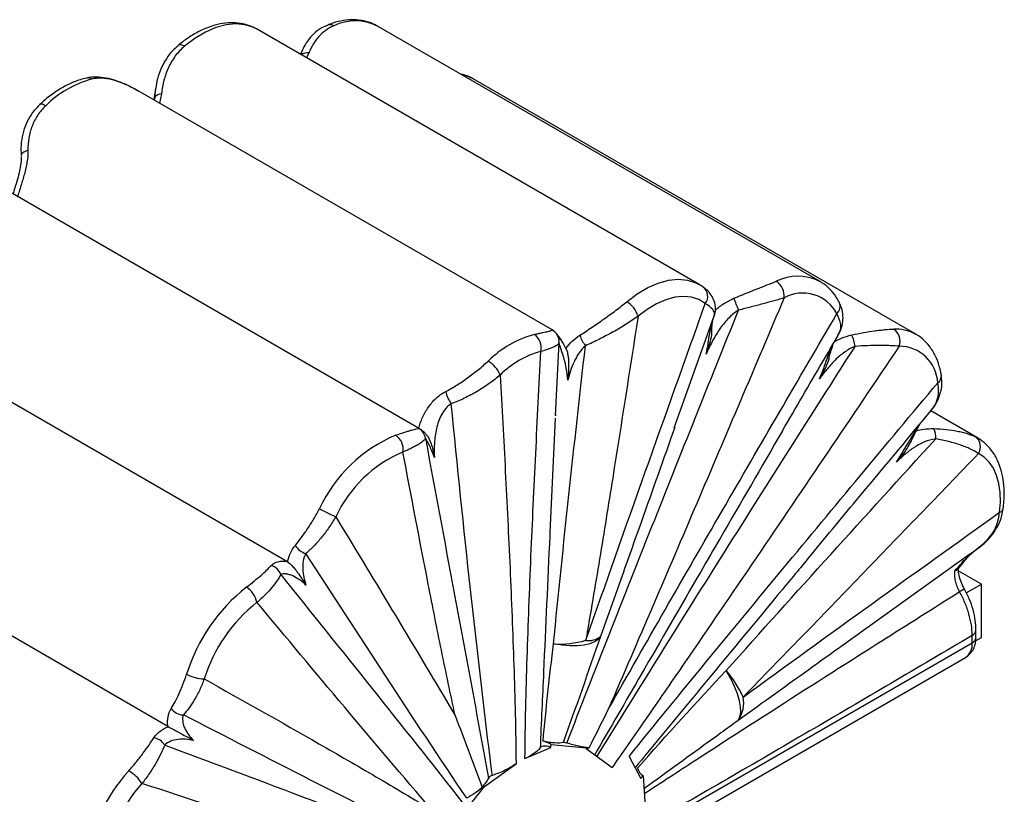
# Paper-space layout '_Isométrica' of a CAD drawing. Header units: millimetres. Extents: x -1323 to -510, y -1084 to 389.
# Tile 12 of 12: x -661 to -510, y 271 to 389. Entities that reach past the tile are written whole.
import ezdxf

# ---------------------------------------------------------------- set-up
doc = ezdxf.new("R2010")
doc.units = ezdxf.units.MM

psp = doc.layouts.new('_Isométrica')

# ---------------------------------------------------------------- linework, layer by layer
at = {"color": 7, "linetype": 'Continuous', "lineweight": 25}
for p, q in [((-538.39, 349.2), (-606.28, 388.39)), ((-556.96, 348.75), (-624.84, 387.94)), ((-618.02, 384.28), (-618.12, 384.05)), ((-523.71, 341.1), (-591.59, 380.29)), ((-643.26, 378.57), (-643.6, 378.76)), ((-579.4, 341.72), (-643.01, 378.44)), ((-640.34, 378.84), (-640.61, 377.06)), ((-640.47, 377.49), (-640.29, 378.83)), ((-640.47, 377.49), (-640.55, 377.02)), ((-599.72, 326.54), (-663.28, 363.24)), ((-620.2, 306.25), (-683.73, 342.93)), ((-560.75, 326.74), (-554.67, 343.76)), ((-554.82, 343.25), (-554.74, 343.55)), ((-523.87, 341.19), (-523.71, 341.1)), ((-578.98, 328.65), (-578.42, 339.84)), ((-514.24, 325.21), (-521.42, 329.35)), ((-579.01, 328.25), (-579.84, 310.67)), ((-578.98, 328.82), (-578.99, 328.56)), ((-514.55, 325.37), (-514.24, 325.21)), ((-638.46, 280.93), (-702.09, 317.67)), ((-515.29, 307.43), (-514.07, 308.31)), ((-515.43, 307.36), (-535.01, 293.3)), ((-513.64, 302.75), (-517.2, 304.8)), ((-515.95, 301.42), (-513.64, 302.75)), ((-513.64, 294.59), (-513.64, 302.75)), ((-515.05, 293.77), (-515.05, 294.89)), ((-514.52, 294.08), (-513.64, 294.59)), ((-514.47, 294.59), (-514.47, 295.71)), ((-653.65, 213.76), (-515.05, 293.77)), ((-654.06, 211.83), (-516.09, 291.48)), ((-579.69, 277.71), (-579.63, 278.16)), ((-579.63, 278.16), (-574.2, 277.64)), ((-583.66, 276), (-579.69, 277.71)), ((-574.26, 277.54), (-574.2, 277.64)), ((-574.26, 277.54), (-570.3, 274.63)), ((-589.89, 271.69), (-585.04, 275.2)), ((-567.68, 276.34), (-565.9, 272.96)), ((-565.52, 273.36), (-565.06, 265.71)), ((-594.5, 265.93), (-589.89, 271.69)), ((-590.01, 271.75), (-589.89, 271.69))]:
    psp.add_line(p, q, dxfattribs=at)
at = {"color": 8, "linetype": 'Continuous', "lineweight": 25}
for p, q in [((-618.1, 384.04), (-617.99, 384.27)), ((-616.82, 384.26), (-617.18, 383.51)), ((-643.03, 378.42), (-643.58, 378.75)), ((-639.43, 377.99), (-639.73, 376.55)), ((-640.55, 377.02), (-640.47, 377.49)), ((-579.48, 341.75), (-579.41, 341.69)), ((-568.96, 303.47), (-572.06, 294.74))]:
    psp.add_line(p, q, dxfattribs=at)
at = {"color": 8, "linetype": 'Continuous', "lineweight": 25, "flags": 128}
for points in [[(-624.84, 387.94), (-625.36, 388.2), (-626.63, 388.6), (-628.03, 388.73), (-629.53, 388.58), (-631.09, 388.15), (-632.7, 387.45), (-634.31, 386.49), (-635.91, 385.29)], [(-635.91, 385.29), (-636.18, 385.42), (-636.43, 385.49), (-636.65, 385.5), (-636.82, 385.45), (-636.89, 385.41)], [(-591.59, 380.29), (-592.52, 380.72), (-593.42, 380.97)], [(-657.19, 376.17), (-657.46, 376.3), (-657.7, 376.38), (-657.91, 376.4), (-658.07, 376.36), (-658.14, 376.31)], [(-568.03, 346.1), (-566.43, 347.3), (-564.82, 348.26), (-563.21, 348.96), (-561.65, 349.39), (-560.15, 349.54), (-558.75, 349.42), (-557.47, 349.01), (-556.96, 348.75)]]:
    psp.add_lwpolyline(points, dxfattribs=at)
at = {"color": 7, "linetype": 'Continuous', "lineweight": 25, "flags": 128}
for points in [[(-659.93, 369.31), (-660.15, 369.24), (-660.36, 369.16), (-660.54, 369.06), (-660.69, 368.96), (-660.81, 368.86), (-660.89, 368.75), (-660.94, 368.64), (-660.96, 368.53)], [(-538.52, 349.27), (-538.49, 349.25), (-538.39, 349.2)], [(-556, 345.83), (-557, 346.43), (-558.13, 346.79), (-559.36, 346.9), (-560.68, 346.77), (-562.06, 346.39), (-563.48, 345.77), (-564.9, 344.92), (-566.31, 343.86)], [(-510.86, 313.78), (-510.73, 315.35), (-510.76, 316.82), (-510.95, 318.19), (-511.3, 319.44), (-511.79, 320.53), (-512.43, 321.47), (-513.2, 322.23), (-514.1, 322.8)], [(-572.06, 294.74), (-572.43, 294.28), (-572.99, 293.9), (-573.72, 293.61), (-574.6, 293.41), (-575.62, 293.31), (-576.75, 293.31), (-577.98, 293.41), (-579.28, 293.6)], [(-550.97, 281.83), (-550.7, 282.38), (-550.57, 283.07), (-550.6, 283.91), (-550.77, 284.88), (-551.08, 285.94), (-551.53, 287.08), (-552.1, 288.28), (-552.79, 289.5)], [(-565.9, 272.96), (-565.82, 273.05), (-565.52, 273.36)]]:
    psp.add_lwpolyline(points, dxfattribs=at)
at = {"color": 8, "linetype": 'Continuous', "lineweight": 25}
for centre, radius, start, end in [((-613.59, 387.52), 1.08, 56.4437, 109.0321), ((-609.67, 381.71), 7.49, 63.0682, 116.3301), ((-617.02, 382.47), 1.81, 83.626, 122.8473), ((-650.72, 379.26), 1.18, 58.4344, 101.2909), ((-541.78, 342.38), 7.62, 64.7547, 115.9107), ((-536.85, 345.39), 1.54, 312.9943, 22.4845), ((-580.43, 340.02), 1.98, 43.9261, 61.4254), ((-526.77, 335.64), 6.26, 62.3981, 92.7506), ((-521.01, 334.69), 1.24, 302.9131, 4.4995), ((-511.04, 314.54), 0.778, 283.7041, 345.6146), ((-520.28, 307.77), 6.98, 298.0803, 305.1363), ((-515.45, 295.8), 0.985, 293.6787, 355.18), ((-515.47, 294.69), 1.01, 294.3747, 354.3052), ((-517.5, 293.5), 2.46, 305.0133, 6.2988)]:
    psp.add_arc(centre, radius, start, end, dxfattribs=at)
at = {"color": 7, "linetype": 'Continuous', "lineweight": 25}
for centre, radius, start, end in [((-645.99, 364.95), 15.85, 105.036, 134.9685), ((-639.43, 376.65), 1.34, 89.8589, 141.1885), ((-546.63, 346.96), 2.74, 354.2229, 56.2847), ((-557.37, 346.92), 1.75, 321.6777, 53.8767), ((-570.04, 342.78), 3.88, 16.2032, 58.8035), ((-575.6, 336.24), 26.14, 19.0941, 23.396), ((-541.04, 341.51), 5.91, 27.8, 118.9928), ((-528.4, 340.04), 2.28, 339.7223, 54.351), ((-578.11, 325.76), 15.85, 105.036, 134.9685), ((-583.63, 339.04), 2.48, 346.5026, 55.2086), ((-568.97, 343.28), 6.7, 200.4688, 216.0252), ((-538.76, 338.47), 5.8, 7.6612, 25.9042), ((-577.59, 324.95), 13.99, 105.036, 134.9685), ((-526.2, 333.38), 5.87, 2.6413, 90.574), ((-591.56, 333.19), 4.41, 21.9978, 59.2252), ((-590.75, 333.49), 5.21, 193.0706, 215.7771), ((-600.92, 324.89), 2, 8.0363, 62.0816), ((-523.8, 325.3), 3.16, 355.6447, 24.8403), ((-594.72, 304.82), 22.58, 112.8854, 155.018), ((-604.97, 323.45), 2.62, 350.7543, 55.7993), ((-515.67, 323.85), 1.89, 326.2672, 53.5991), ((-594.64, 304.68), 19.92, 112.8854, 155.018), ((-602.4, 336.48), 25.55, 239.9924, 246.2488), ((-616.37, 310.28), 2.98, 211.8984, 252.4108), ((-623.19, 303.55), 2.17, 18.1586, 73.6719), ((-609.31, 280.69), 27.54, 128.3756, 162.5441), ((-628.28, 299.24), 3.57, 11.8315, 58.4135), ((-609.7, 280.92), 24.3, 128.3756, 162.5441), ((-573.87, 297), 2.9, 260.8283, 308.7368), ((-578.39, 308.25), 14.68, 266.4988, 286.0294), ((-632.78, 293.87), 5.66, 240.3278, 268.988), ((-565.91, 278.31), 17.25, 24.4062, 40.4469), ((-554.77, 284.52), 4.66, 324.8142, 11.4322), ((-636.03, 285.11), 2.4, 217.0956, 268.9275), ((-641.04, 276.76), 2.47, 32.0619, 79.4352), ((-581.78, 274.49), 4.26, 59.619, 77.9334), ((-623.86, 255.68), 27.64, 138.1337, 170.9222), ((-647.44, 268.99), 5.94, 32.4411, 59.7284), ((-564.72, 274.87), 1.7, 191.4746, 242.1493), ((-624.26, 255.9), 24.39, 138.1337, 170.9222)]:
    psp.add_arc(centre, radius, start, end, dxfattribs=at)
for points, knots in [([(-624.87, 387.95), (-625.31, 388.16), (-626.19, 388.6), (-627.67, 388.9), (-629.23, 388.93), (-630.86, 388.67), (-632.54, 388.12), (-634.25, 387.29), (-635.71, 386.35), (-636.57, 385.66), (-636.89, 385.41)], [0, 0, 0, 0, 0.124184, 0.250162, 0.377673, 0.508544, 0.64323, 0.780863, 0.920017, 1, 1, 1, 1]), ([(-613.93, 388.5), (-614.17, 388.41), (-614.86, 388.16), (-615.83, 387.45), (-616.82, 386.43), (-617.56, 385.35), (-617.89, 384.57), (-618.02, 384.24)], [0, 0, 0, 0, 0.1220837, 0.3519118, 0.5846611, 0.8272844, 1, 1, 1, 1]), ([(-612.99, 388.42), (-613.44, 388.24), (-613.86, 388.01), (-614.62, 387.45), (-614.98, 387.13), (-615.93, 386.05), (-616.43, 385.21), (-616.82, 384.26)], [0, 0, 0, 0, 0.25, 0.25, 0.5, 0.5, 1, 1, 1, 1]), ([(-606.22, 388.33), (-606.58, 388.52), (-607.37, 388.96), (-608.75, 389.3), (-610.29, 389.4), (-611.9, 389.21), (-613.13, 388.86), (-613.81, 388.59), (-613.95, 388.54)], [0, 0, 0, 0, 0.158982, 0.352587, 0.547675, 0.747442, 0.949342, 1, 1, 1, 1]), ([(-636.87, 385.38), (-637.16, 385.14), (-637.85, 384.55), (-638.73, 383.38), (-639.51, 381.91), (-640.06, 380.39), (-640.24, 379.34), (-640.31, 378.87)], [0, 0, 0, 0, 0.149879, 0.360001, 0.580134, 0.811284, 1, 1, 1, 1]), ([(-635.91, 385.29), (-636.18, 385.07), (-636.43, 384.83), (-636.89, 384.33), (-637.11, 384.07), (-637.51, 383.53), (-637.7, 383.24), (-638.05, 382.65), (-638.21, 382.34), (-638.64, 381.4), (-638.87, 380.74), (-639.23, 379.4), (-639.35, 378.7), (-639.43, 377.99)], [0, 0, 0, 0, 0.125, 0.125, 0.25, 0.25, 0.375, 0.375, 0.5, 0.5, 0.75, 0.75, 1, 1, 1, 1]), ([(-591.54, 380.25), (-591.97, 380.49), (-592.59, 380.83), (-593.29, 380.97), (-593.5, 381.01)], [0, 0, 0, 0, 0.700216, 1, 1, 1, 1]), ([(-650.95, 380.41), (-651.27, 380.33), (-652.15, 380.11), (-653.62, 379.52), (-655.33, 378.56), (-656.85, 377.47), (-657.76, 376.65), (-658.14, 376.31)], [0, 0, 0, 0, 0.129132, 0.361984, 0.597055, 0.833726, 1, 1, 1, 1]), ([(-643.75, 378.84), (-643.91, 378.92), (-644.64, 379.33), (-645.92, 379.87), (-647.54, 380.37), (-649.04, 380.58), (-650.17, 380.59), (-650.77, 380.43), (-650.94, 380.38)], [0, 0, 0, 0, 0.064332, 0.304527, 0.524052, 0.729672, 0.925061, 1, 1, 1, 1]), ([(-643.58, 378.75), (-644.16, 379.07), (-644.73, 379.34), (-645.88, 379.81), (-646.44, 380), (-647.55, 380.27), (-648.1, 380.36), (-649.14, 380.4), (-649.63, 380.36), (-650.1, 380.26)], [0, 0, 0, 0, 0.25, 0.25, 0.5, 0.5, 0.75, 0.75, 1, 1, 1, 1]), ([(-658.12, 376.29), (-658.41, 376.01), (-659.09, 375.36), (-659.88, 374.1), (-660.53, 372.61), (-660.91, 370.97), (-661.05, 369.58), (-660.95, 368.76), (-660.92, 368.52)], [0, 0, 0, 0, 0.141476, 0.325152, 0.513556, 0.710016, 0.914325, 1, 1, 1, 1]), ([(-657.19, 376.17), (-657.42, 375.95), (-657.64, 375.72), (-658.05, 375.23), (-658.24, 374.98), (-658.76, 374.19), (-659.05, 373.63), (-659.39, 372.74), (-659.49, 372.44), (-659.66, 371.83), (-659.73, 371.52), (-659.89, 370.59), (-659.94, 369.95), (-659.93, 369.31)], [0, 0, 0, 0, 0.125, 0.125, 0.25, 0.25, 0.5, 0.5, 0.625, 0.625, 0.75, 0.75, 1, 1, 1, 1]), ([(-659.93, 369.31), (-659.91, 368.73), (-659.97, 368.13), (-660.12, 367.22), (-660.18, 366.91), (-660.32, 366.3), (-660.39, 365.99), (-660.63, 365.09), (-660.81, 364.49), (-661.18, 363.3), (-661.36, 362.72), (-661.54, 362.15)], [0, 0, 0, 0, 0.25, 0.25, 0.375, 0.375, 0.5, 0.5, 0.75, 0.75, 1, 1, 1, 1]), ([(-660.97, 368.36), (-660.96, 368.27), (-660.92, 367.87), (-661.03, 367), (-661.26, 365.81), (-661.64, 364.46), (-661.99, 363.38), (-662.18, 362.76), (-662.22, 362.62)], [0, 0, 0, 0, 0.0571, 0.236908, 0.433429, 0.657893, 0.923277, 1, 1, 1, 1]), ([(-551.61, 346.62), (-550.43, 347.11), (-549.27, 347.58), (-547.89, 348.13), (-547.61, 348.24), (-547.07, 348.45), (-546.81, 348.56), (-546.04, 348.86), (-545.56, 349.05), (-545.11, 349.23)], [0, 0, 0, 0, 0.5, 0.5, 0.625, 0.625, 0.75, 0.75, 1, 1, 1, 1]), ([(-535.43, 345.98), (-535.58, 346.26), (-535.99, 347.02), (-536.86, 348.06), (-537.79, 348.88), (-538.41, 349.18), (-538.57, 349.26)], [0, 0, 0, 0, 0.199596, 0.545406, 0.882149, 1, 1, 1, 1]), ([(-556.2, 348.24), (-556.44, 348.43), (-556.71, 348.64), (-557.02, 348.78), (-557.05, 348.79)], [0, 0, 0, 0, 0.907131, 1, 1, 1, 1]), ([(-554.69, 343.74), (-554.61, 343.95), (-554.42, 344.45), (-554.41, 345.39), (-554.66, 346.43), (-555.24, 347.35), (-555.77, 347.94), (-556.16, 348.19), (-556.23, 348.24)], [0, 0, 0, 0, 0.13395, 0.332292, 0.544412, 0.749472, 0.956393, 1, 1, 1, 1]), ([(-575.25, 340.94), (-574.62, 341.34), (-574, 341.75), (-572.75, 342.59), (-572.13, 343.02), (-571.21, 343.68), (-570.9, 343.9), (-570.29, 344.34), (-570, 344.56), (-569.12, 345.22), (-568.56, 345.66), (-568.03, 346.1)], [0, 0, 0, 0, 0.25, 0.25, 0.5, 0.5, 0.625, 0.625, 0.75, 0.75, 1, 1, 1, 1]), ([(-543.9, 346.68), (-548.36, 336.16), (-552.83, 325.65), (-561.8, 304.63), (-566.3, 294.12), (-570.84, 283.62)], [0, 0, 0, 0, 0.5, 0.5, 1, 1, 1, 1]), ([(-543.9, 346.68), (-544.37, 346.54), (-544.87, 346.39), (-545.68, 346.16), (-545.96, 346.09), (-546.54, 345.93), (-546.83, 345.85), (-547.73, 345.61), (-548.35, 345.45), (-549.6, 345.12), (-550.25, 344.96), (-550.9, 344.79)], [0, 0, 0, 0, 0.25, 0.25, 0.375, 0.375, 0.5, 0.5, 0.75, 0.75, 1, 1, 1, 1]), ([(-535.66, 340.94), (-535.53, 341.16), (-535.19, 341.71), (-534.9, 342.72), (-534.83, 343.95), (-535, 345.05), (-535.33, 345.71), (-535.46, 345.97)], [0, 0, 0, 0, 0.147079, 0.380622, 0.604085, 0.84293, 1, 1, 1, 1]), ([(-577.25, 278.37), (-572.94, 289.47), (-568.57, 300.55), (-559.78, 322.68), (-555.35, 333.74), (-550.9, 344.79)], [0, 0, 0, 0, 0.5, 0.5, 1, 1, 1, 1]), ([(-574.33, 294.14), (-571.3, 302.76), (-568.26, 311.37), (-562.14, 328.6), (-559.07, 337.22), (-556, 345.83)], [0, 0, 0, 0, 0.5, 0.5, 1, 1, 1, 1]), ([(-550.9, 344.79), (-551.51, 344.42), (-552.05, 343.96), (-552.78, 343.2), (-553.01, 342.93), (-553.45, 342.37), (-553.66, 342.09), (-554.25, 341.21), (-554.61, 340.6), (-555.28, 339.35), (-555.58, 338.71), (-555.87, 338.07)], [0, 0, 0, 0, 0.25, 0.25, 0.375, 0.375, 0.5, 0.5, 0.75, 0.75, 1, 1, 1, 1]), ([(-566.31, 343.86), (-566.88, 343.45), (-567.49, 343.04), (-568.45, 342.44), (-568.78, 342.24), (-569.45, 341.84), (-569.8, 341.64), (-570.84, 341.07), (-571.54, 340.7), (-572.96, 339.99), (-573.67, 339.66), (-574.39, 339.34)], [0, 0, 0, 0, 0.25, 0.25, 0.375, 0.375, 0.5, 0.5, 0.75, 0.75, 1, 1, 1, 1]), ([(-566.31, 343.86), (-567.59, 335.6), (-568.88, 327.33), (-570.87, 314.9), (-571.54, 310.76), (-572.91, 302.46), (-573.61, 298.3), (-574.33, 294.14)], [0, 0, 0, 0, 0.5, 0.5, 0.75, 0.75, 1, 1, 1, 1]), ([(-570.84, 283.62), (-567.97, 288.7), (-565.07, 293.77), (-559.26, 303.89), (-556.34, 308.95), (-547.57, 324.1), (-541.69, 334.19), (-535.8, 344.27)], [0, 0, 0, 0, 0.25, 0.25, 0.5, 0.5, 1, 1, 1, 1]), ([(-555.02, 341.53), (-555.01, 341.77), (-554.97, 342.3), (-554.92, 342.89), (-554.84, 343.29), (-554.83, 343.31), (-554.83, 343.32)], [0, 0, 0, 0, 0.261195, 0.576145, 0.829278, 1, 1, 1, 1]), ([(-582.22, 341.07), (-581.98, 341.13), (-581.77, 341.17), (-581.36, 341.26), (-581.17, 341.31), (-580.65, 341.42), (-580.36, 341.49), (-580.02, 341.56), (-579.92, 341.59), (-579.75, 341.63), (-579.68, 341.65), (-579.52, 341.7), (-579.47, 341.72), (-579.48, 341.75)], [0, 0, 0, 0, 0.125, 0.125, 0.25, 0.25, 0.5, 0.5, 0.625, 0.625, 0.75, 0.75, 1, 1, 1, 1]), ([(-577.32, 338.79), (-577.54, 339.22), (-577.93, 339.99), (-578.5, 340.81), (-578.86, 341.25), (-579.02, 341.42), (-579.14, 341.53), (-579.24, 341.61), (-579.34, 341.67), (-579.39, 341.71)], [0, 0, 0, 0, 0.307995, 0.553804, 0.80864, 0.920732, 0.948121, 0.970639, 1, 1, 1, 1]), ([(-555.04, 341.54), (-555.04, 341.46), (-555.05, 340.5), (-555.46, 339.38), (-555.78, 338.33), (-555.86, 338.1), (-555.87, 338.07), (-555.87, 338.07)], [0, 0, 0, 0, 0.061344, 0.790666, 0.97901, 0.996392, 1, 1, 1, 1]), ([(-533.54, 341), (-532.31, 341.27), (-531.14, 341.48), (-529.76, 341.67), (-529.49, 341.7), (-528.96, 341.76), (-528.7, 341.79), (-527.95, 341.85), (-527.49, 341.88), (-527.07, 341.89)], [0, 0, 0, 0, 0.5, 0.5, 0.625, 0.625, 0.75, 0.75, 1, 1, 1, 1]), ([(-578.46, 339.84), (-578.44, 339.97), (-578.4, 340.35), (-578.62, 340.89), (-578.87, 341.27), (-579, 341.38), (-579.01, 341.39)], [0, 0, 0, 0, 0.22542, 0.63551, 0.980569, 1, 1, 1, 1]), ([(-577.39, 338.91), (-577.09, 339.31), (-576.76, 339.69), (-576.05, 340.37), (-575.66, 340.67), (-575.25, 340.94)], [0, 0, 0, 0, 0.5, 0.5, 1, 1, 1, 1]), ([(-544.17, 326.27), (-542.12, 329.79), (-539.28, 334.68), (-536.42, 339.56), (-535.62, 340.93)], [0, 0, 0, 0, 0.720161, 1, 1, 1, 1]), ([(-537.02, 337.41), (-536.96, 337.66), (-536.78, 338.3), (-536.53, 339.14), (-536.32, 339.74), (-536.24, 339.91), (-536.23, 339.92)], [0, 0, 0, 0, 0.254838, 0.655087, 0.988188, 1, 1, 1, 1]), ([(-519.78, 334.79), (-519.84, 335.12), (-520.02, 336.06), (-520.5, 337.48), (-521.32, 338.96), (-522.37, 340.16), (-523.26, 340.9), (-523.82, 341.14), (-523.92, 341.19)], [0, 0, 0, 0, 0.117675, 0.335296, 0.55001, 0.758207, 0.959474, 1, 1, 1, 1]), ([(-583.66, 276), (-583.64, 278.56), (-583.6, 281.13), (-583.48, 286.29), (-583.41, 288.88), (-583.16, 296.65), (-582.96, 301.86), (-582.52, 312.29), (-582.27, 317.51), (-581.76, 327.98), (-581.5, 333.21), (-581.22, 338.46)], [0, 0, 0, 0, 0.125, 0.125, 0.25, 0.25, 0.5, 0.5, 0.75, 0.75, 1, 1, 1, 1]), ([(-579.28, 293.6), (-578.53, 301.23), (-577.74, 308.86), (-576.1, 324.11), (-575.25, 331.73), (-574.39, 339.34)], [0, 0, 0, 0, 0.5, 0.5, 1, 1, 1, 1]), ([(-577.39, 338.91), (-577.34, 338.83), (-577.3, 338.74), (-577.22, 338.54), (-577.19, 338.44), (-577.11, 338.12), (-577.07, 337.9), (-577.01, 337.47), (-576.99, 337.26), (-576.97, 336.84), (-576.97, 336.63), (-576.96, 336.01), (-576.98, 335.61), (-577.02, 334.82), (-577.04, 334.43), (-577.07, 334.04)], [0, 0, 0, 0, 0.0625, 0.0625, 0.125, 0.125, 0.25, 0.25, 0.375, 0.375, 0.5, 0.5, 0.75, 0.75, 1, 1, 1, 1]), ([(-574.39, 339.34), (-574.77, 339.01), (-575.09, 338.63), (-575.52, 338), (-575.66, 337.78), (-575.9, 337.34), (-576.02, 337.11), (-576.34, 336.43), (-576.52, 335.96), (-576.83, 335), (-576.96, 334.52), (-577.07, 334.04)], [0, 0, 0, 0, 0.25, 0.25, 0.375, 0.375, 0.5, 0.5, 0.75, 0.75, 1, 1, 1, 1]), ([(-572.64, 276.28), (-569.38, 281.56), (-566.11, 286.82), (-559.55, 297.34), (-556.25, 302.59), (-546.33, 318.33), (-539.68, 328.79), (-533.01, 339.24)], [0, 0, 0, 0, 0.25, 0.25, 0.5, 0.5, 1, 1, 1, 1]), ([(-526.26, 339.25), (-533.54, 328.43), (-540.84, 317.62), (-551.83, 301.44), (-555.5, 296.06), (-561.03, 288), (-562.87, 285.32), (-566.58, 279.97), (-568.43, 277.3), (-570.3, 274.63)], [0, 0, 0, 0, 0.5, 0.5, 0.75, 0.75, 0.875, 0.875, 1, 1, 1, 1]), ([(-533.01, 339.24), (-533.6, 339.01), (-534.14, 338.7), (-535.15, 337.99), (-535.62, 337.58), (-536.51, 336.71), (-536.92, 336.25), (-537.72, 335.28), (-538.1, 334.77), (-538.47, 334.25)], [0, 0, 0, 0, 0.25, 0.25, 0.5, 0.5, 0.75, 0.75, 1, 1, 1, 1]), ([(-526.26, 339.25), (-526.68, 339.29), (-527.14, 339.32), (-527.9, 339.36), (-528.17, 339.36), (-528.72, 339.38), (-529, 339.38), (-529.86, 339.38), (-530.47, 339.37), (-531.71, 339.32), (-532.35, 339.29), (-533.01, 339.24)], [0, 0, 0, 0, 0.25, 0.25, 0.375, 0.375, 0.5, 0.5, 0.75, 0.75, 1, 1, 1, 1]), ([(-595.83, 332.31), (-595.25, 332.61), (-594.68, 332.94), (-593.53, 333.66), (-592.97, 334.05), (-591.86, 334.85), (-591.31, 335.27), (-590.27, 336.12), (-589.78, 336.54), (-589.31, 336.98)], [0, 0, 0, 0, 0.25, 0.25, 0.5, 0.5, 0.75, 0.75, 1, 1, 1, 1]), ([(-537.04, 337.41), (-537.05, 337.37), (-537.22, 336.47), (-537.84, 335.44), (-538.36, 334.46), (-538.46, 334.27), (-538.47, 334.25), (-538.47, 334.25)], [0, 0, 0, 0, 0.039597, 0.8124, 0.985032, 0.996332, 1, 1, 1, 1]), ([(-587.48, 334.84), (-587.99, 334.39), (-588.55, 333.96), (-589.73, 333.12), (-590.36, 332.71), (-591.64, 331.95), (-592.3, 331.6), (-593.64, 330.96), (-594.31, 330.68), (-594.98, 330.44)], [0, 0, 0, 0, 0.25, 0.25, 0.5, 0.5, 0.75, 0.75, 1, 1, 1, 1]), ([(-587.48, 334.84), (-587.2, 329.92), (-586.93, 324.99), (-586.43, 315.12), (-586.18, 310.17), (-585.74, 300.25), (-585.54, 295.28), (-585.29, 287.79), (-585.22, 285.29), (-585.1, 280.26), (-585.06, 277.74), (-585.04, 275.2)], [0, 0, 0, 0, 0.25, 0.25, 0.5, 0.5, 0.75, 0.75, 0.875, 0.875, 1, 1, 1, 1]), ([(-521.42, 329.37), (-521.27, 329.53), (-520.81, 330.04), (-520.26, 331.05), (-519.8, 332.39), (-519.63, 333.65), (-519.77, 334.47), (-519.82, 334.79)], [0, 0, 0, 0, 0.1097985, 0.3558798, 0.5892518, 0.840779, 1, 1, 1, 1]), ([(-567.68, 276.34), (-563.77, 281.17), (-559.85, 285.98), (-551.98, 295.56), (-548.03, 300.34), (-536.19, 314.65), (-528.27, 324.16), (-520.34, 333.66)], [0, 0, 0, 0, 0.25, 0.25, 0.5, 0.5, 1, 1, 1, 1]), ([(-600, 326.63), (-599.83, 327.2), (-599.63, 327.77), (-599.12, 328.88), (-598.83, 329.41), (-598.31, 330.15), (-598.13, 330.39), (-597.73, 330.86), (-597.52, 331.08), (-596.85, 331.69), (-596.37, 332.04), (-595.83, 332.31)], [0, 0, 0, 0, 0.25, 0.25, 0.5, 0.5, 0.625, 0.625, 0.75, 0.75, 1, 1, 1, 1]), ([(-594.98, 330.44), (-595.3, 330.24), (-595.58, 329.99), (-596.07, 329.41), (-596.29, 329.09), (-596.65, 328.42), (-596.8, 328.07), (-597.06, 327.35), (-597.16, 326.98), (-597.42, 325.87), (-597.51, 325.13), (-597.6, 323.65), (-597.59, 322.92), (-597.56, 322.21)], [0, 0, 0, 0, 0.125, 0.125, 0.25, 0.25, 0.375, 0.375, 0.5, 0.5, 0.75, 0.75, 1, 1, 1, 1]), ([(-588.67, 273.42), (-589.28, 278.17), (-589.85, 282.92), (-590.96, 292.42), (-591.5, 297.18), (-593.06, 311.44), (-594.04, 320.95), (-594.98, 330.44)], [0, 0, 0, 0, 0.25, 0.25, 0.5, 0.5, 1, 1, 1, 1]), ([(-540.18, 306.77), (-537.72, 309.74), (-531.46, 317.27), (-525.19, 324.78), (-521.38, 329.34)], [0, 0, 0, 0, 0.393076, 1, 1, 1, 1]), ([(-603.5, 325.62), (-603.23, 325.7), (-602.98, 325.78), (-602.52, 325.94), (-602.3, 326.01), (-601.9, 326.14), (-601.71, 326.2), (-601.36, 326.31), (-601.2, 326.36), (-600.77, 326.48), (-600.54, 326.54), (-600.18, 326.63), (-600.06, 326.65), (-599.98, 326.66)], [0, 0, 0, 0, 0.125, 0.125, 0.25, 0.25, 0.375, 0.375, 0.5, 0.5, 0.75, 0.75, 1, 1, 1, 1]), ([(-598.95, 325.85), (-599.12, 326.06), (-599.32, 326.29), (-599.61, 326.47), (-599.65, 326.49)], [0, 0, 0, 0, 0.868083, 1, 1, 1, 1]), ([(-560.69, 326.79), (-562.4, 321.98), (-565.16, 314.22), (-567.91, 306.44), (-568.96, 303.47)], [0, 0, 0, 0, 0.618615, 1, 1, 1, 1]), ([(-524.54, 324.45), (-524.31, 324.92), (-523.88, 325.81), (-523.37, 326.81), (-523.09, 327.26), (-523.01, 327.38)], [0, 0, 0, 0, 0.459494, 0.859672, 1, 1, 1, 1]), ([(-520.93, 326.62), (-520.29, 326.6), (-519.66, 326.55), (-518.46, 326.43), (-517.88, 326.34), (-517.06, 326.19), (-516.79, 326.13), (-516.28, 326), (-516.03, 325.93), (-515.33, 325.71), (-514.91, 325.55), (-514.55, 325.37)], [0, 0, 0, 0, 0.25, 0.25, 0.5, 0.5, 0.625, 0.625, 0.75, 0.75, 1, 1, 1, 1]), ([(-598.94, 325.17), (-598.96, 325.05), (-599.05, 324.93), (-599.35, 324.64), (-599.56, 324.48), (-599.99, 324.21), (-600.15, 324.11), (-600.5, 323.91), (-600.7, 323.81), (-601.12, 323.6), (-601.34, 323.49), (-601.84, 323.26), (-602.1, 323.15), (-602.38, 323.03)], [0, 0, 0, 0, 0.25, 0.25, 0.5, 0.5, 0.625, 0.625, 0.75, 0.75, 0.875, 0.875, 1, 1, 1, 1]), ([(-598.94, 325.86), (-598.83, 325.74), (-598.46, 325.31), (-597.99, 324.21), (-597.73, 323.15), (-597.59, 322.39), (-597.56, 322.23), (-597.56, 322.22), (-597.56, 322.21)], [0, 0, 0, 0, 0.109131, 0.365991, 0.865486, 0.987967, 0.997324, 1, 1, 1, 1]), ([(-598.94, 325.17), (-597.34, 316.53), (-595.73, 307.88), (-593.31, 294.85), (-592.5, 290.5), (-590.87, 281.77), (-590.06, 277.39), (-589.26, 273)], [0, 0, 0, 0, 0.5, 0.5, 0.75, 0.75, 1, 1, 1, 1]), ([(-597.56, 322.21), (-597.68, 322.56), (-597.81, 322.89), (-598.07, 323.51), (-598.2, 323.8), (-598.4, 324.19), (-598.46, 324.31), (-598.59, 324.54), (-598.65, 324.65), (-598.81, 324.93), (-598.9, 325.08), (-598.94, 325.17)], [0, 0, 0, 0, 0.25, 0.25, 0.5, 0.5, 0.625, 0.625, 0.75, 0.75, 1, 1, 1, 1]), ([(-544.17, 326.26), (-547.35, 320.8), (-551.53, 313.6), (-555.7, 306.4), (-556.7, 304.67)], [0, 0, 0, 0, 0.758729, 1, 1, 1, 1]), ([(-552.79, 289.5), (-547.46, 295.46), (-542.12, 301.4), (-531.4, 313.24), (-526.03, 319.15), (-520.65, 325.06)], [0, 0, 0, 0, 0.5, 0.5, 1, 1, 1, 1]), ([(-520.65, 325.06), (-521.27, 324.97), (-521.84, 324.8), (-522.65, 324.46), (-522.92, 324.33), (-523.43, 324.06), (-523.68, 323.91), (-524.42, 323.43), (-524.89, 323.07), (-525.8, 322.31), (-526.24, 321.89), (-526.68, 321.46)], [0, 0, 0, 0, 0.25, 0.25, 0.375, 0.375, 0.5, 0.5, 0.75, 0.75, 1, 1, 1, 1]), ([(-514.1, 322.8), (-514.45, 323.04), (-514.86, 323.27), (-515.56, 323.6), (-515.8, 323.71), (-516.33, 323.92), (-516.6, 324.02), (-517.45, 324.31), (-518.04, 324.48), (-519.31, 324.79), (-519.97, 324.93), (-520.65, 325.06)], [0, 0, 0, 0, 0.25, 0.25, 0.375, 0.375, 0.5, 0.5, 0.75, 0.75, 1, 1, 1, 1]), ([(-510.29, 314.35), (-510.25, 314.71), (-510.13, 315.78), (-510.12, 317.47), (-510.35, 319.38), (-510.85, 321.12), (-511.6, 322.67), (-512.59, 323.95), (-513.54, 324.8), (-514.17, 325.15), (-514.35, 325.25)], [0, 0, 0, 0, 0.077849, 0.224956, 0.372847, 0.520436, 0.665985, 0.80754, 0.944298, 1, 1, 1, 1]), ([(-524.59, 324.47), (-524.78, 324.1), (-525.26, 323.18), (-526.07, 322.21), (-526.57, 321.58), (-526.67, 321.46), (-526.68, 321.46)], [0, 0, 0, 0, 0.357899, 0.875315, 0.996381, 1, 1, 1, 1]), ([(-594.37, 282.58), (-595.09, 285.9), (-595.79, 289.25), (-597.16, 295.96), (-597.83, 299.33), (-599.82, 309.46), (-601.11, 316.24), (-602.38, 323.03)], [0, 0, 0, 0, 0.25, 0.25, 0.5, 0.5, 1, 1, 1, 1]), ([(-514.1, 322.8), (-520.1, 316.55), (-526.11, 310.3), (-538.15, 297.84), (-544.17, 291.63), (-550.21, 285.44)], [0, 0, 0, 0, 0.5, 0.5, 1, 1, 1, 1]), ([(-618.89, 308.71), (-618.58, 309.09), (-618.27, 309.49), (-617.64, 310.34), (-617.33, 310.79), (-616.85, 311.5), (-616.69, 311.75), (-616.38, 312.25), (-616.22, 312.5), (-615.77, 313.27), (-615.47, 313.8), (-615.18, 314.35)], [0, 0, 0, 0, 0.25, 0.25, 0.5, 0.5, 0.625, 0.625, 0.75, 0.75, 1, 1, 1, 1]), ([(-514.37, 308.12), (-514.35, 308.14), (-513.81, 308.46), (-512.91, 309.24), (-511.8, 310.48), (-511.01, 311.83), (-510.48, 313.12), (-510.37, 313.99), (-510.32, 314.35)], [0, 0, 0, 0, 0.010079, 0.247898, 0.459292, 0.663117, 0.85819, 1, 1, 1, 1]), ([(-612.69, 313.09), (-613.02, 312.52), (-613.37, 311.98), (-613.91, 311.19), (-614.1, 310.93), (-614.48, 310.43), (-614.68, 310.18), (-615.26, 309.47), (-615.66, 309.02), (-616.46, 308.19), (-616.86, 307.8), (-617.27, 307.44)], [0, 0, 0, 0, 0.25, 0.25, 0.375, 0.375, 0.5, 0.5, 0.75, 0.75, 1, 1, 1, 1]), ([(-612.69, 313.09), (-609.62, 308.03), (-606.55, 302.96), (-600.44, 292.79), (-597.39, 287.69), (-594.37, 282.58)], [0, 0, 0, 0, 0.5, 0.5, 1, 1, 1, 1]), ([(-550.21, 285.44), (-543.65, 290.21), (-537.1, 294.94), (-523.98, 304.38), (-517.42, 309.09), (-510.86, 313.78)], [0, 0, 0, 0, 0.5, 0.5, 1, 1, 1, 1]), ([(-620.09, 306.18), (-619.98, 306.64), (-619.83, 307.09), (-619.44, 307.94), (-619.2, 308.34), (-618.89, 308.71)], [0, 0, 0, 0, 0.5, 0.5, 1, 1, 1, 1]), ([(-617.27, 307.44), (-617.48, 307.09), (-617.61, 306.7), (-617.76, 305.88), (-617.78, 305.46), (-617.74, 304.62), (-617.68, 304.21), (-617.51, 303.4), (-617.39, 303), (-617.26, 302.62)], [0, 0, 0, 0, 0.25, 0.25, 0.5, 0.5, 0.75, 0.75, 1, 1, 1, 1]), ([(-592.59, 269.91), (-596.79, 276.13), (-600.92, 282.38), (-609.13, 294.9), (-613.21, 301.17), (-617.27, 307.44)], [0, 0, 0, 0, 0.5, 0.5, 1, 1, 1, 1]), ([(-539.68, 307.37), (-541.18, 305.56), (-546.92, 298.63), (-552.64, 291.71), (-556.87, 286.58)], [0, 0, 0, 0, 0.260108, 1, 1, 1, 1]), ([(-517.7, 304.82), (-517.18, 305.41), (-516.66, 306.01), (-515.82, 306.88), (-515.53, 307.16), (-514.94, 307.69), (-514.64, 307.94), (-514.32, 308.16)], [0, 0, 0, 0, 0.5, 0.5, 0.75, 0.75, 1, 1, 1, 1]), ([(-517.25, 305.01), (-517.21, 305.06), (-516.88, 305.5), (-516.27, 306.28), (-515.45, 307.21), (-514.8, 307.83), (-514.46, 308.04), (-514.35, 308.11)], [0, 0, 0, 0, 0.042235, 0.371856, 0.647585, 0.886452, 1, 1, 1, 1]), ([(-626.41, 302.28), (-625.96, 302.62), (-625.54, 302.95), (-624.78, 303.58), (-624.42, 303.88), (-623.47, 304.72), (-622.97, 305.21), (-622.58, 305.63)], [0, 0, 0, 0, 0.25, 0.25, 0.5, 0.5, 1, 1, 1, 1]), ([(-622.58, 305.63), (-622.32, 305.91), (-621.96, 306.1), (-621.34, 306.25), (-621.12, 306.28), (-620.67, 306.3), (-620.43, 306.28), (-620.2, 306.25)], [0, 0, 0, 0, 0.5, 0.5, 0.75, 0.75, 1, 1, 1, 1]), ([(-620.09, 306.18), (-619.91, 306.06), (-619.73, 305.9), (-619.38, 305.56), (-619.22, 305.39), (-618.94, 305.05), (-618.81, 304.89), (-618.57, 304.58), (-618.45, 304.42), (-618.14, 303.98), (-617.95, 303.7), (-617.59, 303.15), (-617.42, 302.88), (-617.26, 302.62)], [0, 0, 0, 0, 0.125, 0.125, 0.25, 0.25, 0.375, 0.375, 0.5, 0.5, 0.75, 0.75, 1, 1, 1, 1]), ([(-516.26, 302.06), (-516.35, 302.23), (-516.63, 302.75), (-516.96, 303.62), (-517.17, 304.53), (-517.18, 304.98), (-517.18, 305.16)], [0, 0, 0, 0, 0.1604093, 0.4750815, 0.7857847, 1, 1, 1, 1]), ([(-621.14, 304.22), (-621.28, 303.93), (-621.47, 303.62), (-621.91, 302.97), (-622.17, 302.62), (-622.78, 301.9), (-623.13, 301.52), (-623.89, 300.75), (-624.32, 300.36), (-624.78, 299.97)], [0, 0, 0, 0, 0.25, 0.25, 0.5, 0.5, 0.75, 0.75, 1, 1, 1, 1]), ([(-617.26, 302.62), (-617.57, 302.92), (-617.89, 303.19), (-618.57, 303.66), (-618.92, 303.86), (-619.45, 304.09), (-619.62, 304.16), (-619.97, 304.26), (-620.14, 304.3), (-620.62, 304.36), (-620.92, 304.34), (-621.14, 304.22)], [0, 0, 0, 0, 0.25, 0.25, 0.5, 0.5, 0.625, 0.625, 0.75, 0.75, 1, 1, 1, 1]), ([(-621.14, 304.22), (-616.48, 298.43), (-611.82, 292.63), (-602.5, 280.96), (-597.84, 275.09), (-593.18, 269.17)], [0, 0, 0, 0, 0.5, 0.5, 1, 1, 1, 1]), ([(-516.99, 301.61), (-517.14, 301.88), (-517.26, 302.15), (-517.47, 302.7), (-517.55, 302.99), (-517.67, 303.54), (-517.71, 303.81), (-517.74, 304.33), (-517.73, 304.58), (-517.7, 304.82)], [0, 0, 0, 0, 0.25, 0.25, 0.5, 0.5, 0.75, 0.75, 1, 1, 1, 1]), ([(-517.26, 305.02), (-517.31, 304.97), (-517.4, 304.87), (-517.6, 304.83), (-517.7, 304.82), (-517.7, 304.82)], [0, 0, 0, 0, 0.544536, 0.991304, 1, 1, 1, 1]), ([(-515.05, 294.89), (-515.05, 295.41), (-515.14, 296.48), (-515.39, 297.61), (-515.72, 298.77), (-515.93, 299.34), (-516.29, 300.2), (-516.42, 300.48), (-516.69, 301.05), (-516.84, 301.33), (-516.99, 301.61)], [0, 0, 0, 0, 0.25, 0.5, 0.5, 0.75, 0.75, 0.875, 0.875, 1, 1, 1, 1]), ([(-514.47, 295.71), (-514.49, 296.21), (-514.53, 297.23), (-514.89, 298.84), (-515.45, 300.49), (-515.99, 301.53), (-516.26, 302.06)], [0, 0, 0, 0, 0.23848, 0.494727, 0.748068, 1, 1, 1, 1]), ([(-597.86, 268.02), (-602.39, 273.28), (-606.89, 278.59), (-615.86, 289.25), (-620.32, 294.61), (-624.78, 299.97)], [0, 0, 0, 0, 0.5, 0.5, 1, 1, 1, 1]), ([(-515.05, 294.89), (-523.39, 289.97), (-531.72, 285.05), (-544.23, 277.74), (-548.39, 275.31), (-556.73, 270.48), (-560.9, 268.08), (-565.06, 265.71)], [0, 0, 0, 0, 0.5, 0.5, 0.75, 0.75, 1, 1, 1, 1]), ([(-516.09, 291.5), (-515.84, 291.66), (-515.34, 292.01), (-514.83, 292.79), (-514.52, 293.66), (-514.48, 294.28), (-514.47, 294.59)], [0, 0, 0, 0, 0.243474, 0.497401, 0.751935, 1, 1, 1, 1]), ([(-637.94, 283.67), (-637.73, 283.99), (-637.53, 284.34), (-637.13, 285.1), (-636.92, 285.52), (-636.62, 286.18), (-636.52, 286.41), (-636.33, 286.89), (-636.23, 287.13), (-635.94, 287.88), (-635.76, 288.4), (-635.58, 288.95)], [0, 0, 0, 0, 0.25, 0.25, 0.5, 0.5, 0.625, 0.625, 0.75, 0.75, 1, 1, 1, 1]), ([(-632.88, 288.21), (-633.09, 287.62), (-633.32, 287.07), (-633.69, 286.28), (-633.82, 286.03), (-634.08, 285.53), (-634.22, 285.29), (-634.63, 284.59), (-634.91, 284.16), (-635.48, 283.39), (-635.77, 283.03), (-636.07, 282.71)], [0, 0, 0, 0, 0.25, 0.25, 0.375, 0.375, 0.5, 0.5, 0.75, 0.75, 1, 1, 1, 1]), ([(-632.88, 288.21), (-626.99, 284.93), (-621.12, 281.63), (-612.35, 276.6), (-609.43, 274.92), (-603.62, 271.51), (-600.73, 269.78), (-597.86, 268.02)], [0, 0, 0, 0, 0.5, 0.5, 0.75, 0.75, 1, 1, 1, 1]), ([(-638.46, 280.93), (-638.49, 281.17), (-638.5, 281.41), (-638.5, 281.89), (-638.47, 282.13), (-638.35, 282.83), (-638.19, 283.27), (-637.94, 283.67)], [0, 0, 0, 0, 0.25, 0.25, 0.5, 0.5, 1, 1, 1, 1]), ([(-636.07, 282.71), (-636.2, 282.41), (-636.22, 282.07), (-636.16, 281.54), (-636.12, 281.36), (-636.02, 281.01), (-635.95, 280.84), (-635.72, 280.32), (-635.52, 279.99), (-635.06, 279.36), (-634.8, 279.06), (-634.52, 278.79)], [0, 0, 0, 0, 0.25, 0.25, 0.375, 0.375, 0.5, 0.5, 0.75, 0.75, 1, 1, 1, 1]), ([(-596.79, 262.8), (-600.11, 264.43), (-603.42, 266.08), (-610, 269.38), (-613.28, 271.04), (-623.09, 276.03), (-629.59, 279.37), (-636.07, 282.71)], [0, 0, 0, 0, 0.25, 0.25, 0.5, 0.5, 1, 1, 1, 1]), ([(-594.37, 282.58), (-593.66, 280.73), (-592.97, 278.89), (-591.61, 275.24), (-590.93, 273.42), (-590.25, 271.62)], [0, 0, 0, 0, 0.5, 0.5, 1, 1, 1, 1]), ([(-640.59, 279.19), (-640.33, 279.59), (-639.99, 279.92), (-639.24, 280.49), (-638.81, 280.71), (-638.37, 280.88)], [0, 0, 0, 0, 0.5, 0.5, 1, 1, 1, 1]), ([(-638.37, 280.88), (-638.19, 280.79), (-637.98, 280.67), (-637.55, 280.44), (-637.35, 280.33), (-636.97, 280.13), (-636.8, 280.03), (-636.46, 279.85), (-636.3, 279.76), (-635.85, 279.51), (-635.57, 279.36), (-635.03, 279.07), (-634.77, 278.93), (-634.52, 278.79)], [0, 0, 0, 0, 0.125, 0.125, 0.25, 0.25, 0.375, 0.375, 0.5, 0.5, 0.75, 0.75, 1, 1, 1, 1]), ([(-644.44, 274.12), (-644.02, 274.6), (-643.63, 275.06), (-642.89, 275.98), (-642.54, 276.43), (-641.59, 277.71), (-641.05, 278.48), (-640.59, 279.19)], [0, 0, 0, 0, 0.25, 0.25, 0.5, 0.5, 1, 1, 1, 1]), ([(-638.94, 278.07), (-639.29, 277.21), (-639.73, 276.28), (-640.59, 274.79), (-640.92, 274.27), (-641.62, 273.22), (-642, 272.7), (-642.42, 272.18)], [0, 0, 0, 0, 0.5, 0.5, 0.75, 0.75, 1, 1, 1, 1]), ([(-634.52, 278.79), (-634.91, 278.87), (-635.3, 278.93), (-636.1, 278.98), (-636.49, 278.98), (-637.27, 278.88), (-637.66, 278.79), (-638.37, 278.51), (-638.69, 278.32), (-638.94, 278.07)], [0, 0, 0, 0, 0.25, 0.25, 0.5, 0.5, 0.75, 0.75, 1, 1, 1, 1]), ([(-638.94, 278.07), (-631.99, 275.49), (-625.03, 272.89), (-614.58, 268.92), (-611.09, 267.58), (-604.12, 264.88), (-600.63, 263.52), (-597.15, 262.13)], [0, 0, 0, 0, 0.5, 0.5, 0.75, 0.75, 1, 1, 1, 1]), ([(-577.79, 278.45), (-578.12, 278.38), (-578.55, 278.36), (-579.33, 278.41), (-579.62, 278.44), (-580.23, 278.53), (-580.55, 278.58), (-580.89, 278.65)], [0, 0, 0, 0, 0.5, 0.5, 0.75, 0.75, 1, 1, 1, 1]), ([(-577.25, 278.37), (-577.37, 278.41), (-577.48, 278.43), (-577.66, 278.46), (-577.74, 278.46), (-577.79, 278.45)], [0, 0, 0, 0, 0.5, 0.5, 1, 1, 1, 1]), ([(-573.84, 277.62), (-574.31, 277.68), (-574.84, 277.77), (-575.7, 277.96), (-576, 278.03), (-576.61, 278.19), (-576.93, 278.28), (-577.25, 278.37)], [0, 0, 0, 0, 0.5, 0.5, 0.75, 0.75, 1, 1, 1, 1]), ([(-581.34, 277.65), (-581.59, 277.33), (-581.91, 277.03), (-582.68, 276.48), (-583.14, 276.22), (-583.66, 276)], [0, 0, 0, 0, 0.5, 0.5, 1, 1, 1, 1]), ([(-579.69, 277.71), (-579.81, 277.77), (-579.95, 277.83), (-580.28, 277.9), (-580.45, 277.92), (-580.78, 277.91), (-580.93, 277.88), (-581.19, 277.79), (-581.28, 277.73), (-581.34, 277.65)], [0, 0, 0, 0, 0.25, 0.25, 0.5, 0.5, 0.75, 0.75, 1, 1, 1, 1]), ([(-585.04, 275.2), (-585.56, 274.83), (-586.12, 274.49), (-587.33, 273.9), (-587.98, 273.64), (-588.67, 273.42)], [0, 0, 0, 0, 0.5, 0.5, 1, 1, 1, 1]), ([(-588.67, 273.42), (-588.8, 273.38), (-588.93, 273.32), (-589.13, 273.17), (-589.21, 273.09), (-589.26, 273)], [0, 0, 0, 0, 0.5, 0.5, 1, 1, 1, 1]), ([(-598.4, 258.41), (-600.26, 258.92), (-602.12, 259.45), (-605.82, 260.52), (-607.67, 261.07), (-613.2, 262.75), (-616.87, 263.89), (-627.85, 267.38), (-635.14, 269.77), (-642.42, 272.18)], [0, 0, 0, 0, 0.125, 0.125, 0.25, 0.25, 0.5, 0.5, 1, 1, 1, 1]), ([(-590.01, 271.75), (-590.39, 271.39), (-590.8, 271.06), (-591.67, 270.44), (-592.13, 270.16), (-592.59, 269.91)], [0, 0, 0, 0, 0.5, 0.5, 1, 1, 1, 1])]:
    psp.add_open_spline(points, degree=3, knots=knots, dxfattribs=at)
at = {"color": 8, "linetype": 'Continuous', "lineweight": 25}
for points, knots in [([(-554.47, 344.76), (-554.46, 344.77), (-554.06, 345.19), (-553.12, 345.87), (-552.12, 346.37), (-551.61, 346.62)], [0, 0, 0, 0, 0.022186, 0.504453, 1, 1, 1, 1]), ([(-554.69, 343.76), (-554.64, 343.91), (-554.52, 344.27), (-554.79, 344.97), (-555.56, 345.52), (-556, 345.83)], [0, 0, 0, 0, 0.215415, 0.54681, 1, 1, 1, 1]), ([(-555.87, 338.07), (-555.81, 338.34), (-555.54, 339.65), (-555.31, 341.48), (-555, 342.58), (-554.9, 342.92)], [0, 0, 0, 0, 0.147818, 0.729211, 1, 1, 1, 1]), ([(-535.66, 340.95), (-535.55, 341.14), (-535.24, 341.65), (-535.11, 342.75), (-535.55, 343.71), (-535.8, 344.27)], [0, 0, 0, 0, 0.194144, 0.527328, 1, 1, 1, 1]), ([(-538.47, 334.25), (-538.2, 334.92), (-537.56, 336.54), (-536.86, 338.69), (-536.27, 339.8), (-536.07, 340.18)], [0, 0, 0, 0, 0.316992, 0.766326, 1, 1, 1, 1]), ([(-536.23, 339.92), (-535.87, 340.13), (-535.03, 340.6), (-534.08, 340.86), (-533.54, 341)], [0, 0, 0, 0, 0.4377552, 1, 1, 1, 1]), ([(-578.46, 339.84), (-578.46, 339.79), (-578.44, 339.63), (-578.88, 339.28), (-579.82, 338.87), (-580.89, 338.55), (-581.22, 338.46)], [0, 0, 0, 0, 0.128158, 0.381486, 0.809287, 1, 1, 1, 1]), ([(-577.07, 334.04), (-577.15, 334.66), (-577.35, 336.28), (-577.89, 338.23), (-578.41, 339.55), (-578.43, 339.79), (-578.43, 339.87)], [0, 0, 0, 0, 0.241848, 0.624227, 0.868194, 1, 1, 1, 1]), ([(-521.42, 329.37), (-521.29, 329.51), (-520.82, 330.01), (-520.4, 331.01), (-520.13, 332.31), (-520.27, 333.2), (-520.34, 333.66)], [0, 0, 0, 0, 0.12387, 0.445154, 0.717851, 1, 1, 1, 1]), ([(-526.68, 321.46), (-525.99, 322.58), (-524.83, 324.47), (-523.69, 326.35), (-523.23, 327.11)], [0, 0, 0, 0, 0.5939823, 1, 1, 1, 1]), ([(-523.62, 326.29), (-523.25, 326.39), (-522.4, 326.62), (-521.46, 326.62), (-520.93, 326.62)], [0, 0, 0, 0, 0.4403662, 1, 1, 1, 1]), ([(-514.11, 308.36), (-513.41, 308.93), (-511.99, 310.11), (-511.07, 312.15), (-510.9, 313.45), (-510.86, 313.78)], [0, 0, 0, 0, 0.414239, 0.847704, 1, 1, 1, 1]), ([(-579.84, 310.67), (-579.85, 310.5), (-580.18, 303.41), (-580.67, 292.41), (-581.16, 281.54), (-581.34, 277.65)], [0, 0, 0, 0, 0.015173, 0.648234, 1, 1, 1, 1]), ([(-556.7, 304.67), (-559.75, 299.41), (-565.18, 290.03), (-570.61, 280.66), (-572.99, 276.54)], [0, 0, 0, 0, 0.56032, 1, 1, 1, 1]), ([(-565.36, 270.63), (-562.75, 272.34), (-554.6, 277.66), (-538.5, 288.01), (-524.96, 296.57), (-516.99, 301.61)], [0, 0, 0, 0, 0.162882, 0.507932, 1, 1, 1, 1]), ([(-535.01, 293.3), (-536.47, 292.25), (-541.81, 288.42), (-547.11, 284.6), (-550.97, 281.83)], [0, 0, 0, 0, 0.274245, 1, 1, 1, 1]), ([(-556.87, 286.58), (-557.58, 285.73), (-560.88, 281.73), (-564.17, 277.74), (-566.76, 274.6)], [0, 0, 0, 0, 0.214194, 1, 1, 1, 1]), ([(-550.97, 281.83), (-551.84, 281.2), (-556.22, 278.03), (-561.02, 274.53), (-564.93, 271.71), (-565.4, 271.37)], [0, 0, 0, 0, 0.180393, 0.902009, 1, 1, 1, 1])]:
    psp.add_open_spline(points, degree=3, knots=knots, dxfattribs=at)
at = {"color": 7, "linetype": 'Continuous', "lineweight": 25}
for points in [[(-620.2, 306.25), (-620.16, 306.23), (-620.12, 306.2), (-620.09, 306.18)], [(-572.06, 294.74), (-573.96, 289.33), (-575.86, 283.89), (-577.79, 278.45)], [(-580.89, 278.65), (-580.42, 283.64), (-579.9, 288.63), (-579.28, 293.6)], [(-566.39, 274.53), (-561.93, 279.6), (-557.4, 284.59), (-552.79, 289.5)], [(-573.84, 277.62), (-572.83, 279.61), (-571.84, 281.61), (-570.84, 283.62)], [(-638.37, 280.88), (-638.4, 280.9), (-638.43, 280.92), (-638.46, 280.93)], [(-574.2, 277.64), (-574.07, 277.63), (-573.95, 277.62), (-573.84, 277.62)], [(-589.26, 273), (-589.52, 272.52), (-589.85, 272.06), (-590.25, 271.62)], [(-590.25, 271.62), (-590.17, 271.67), (-590.09, 271.71), (-590.01, 271.75)]]:
    psp.add_open_spline(points, degree=3, dxfattribs=at)

doc.saveas('drawing.dxf')
